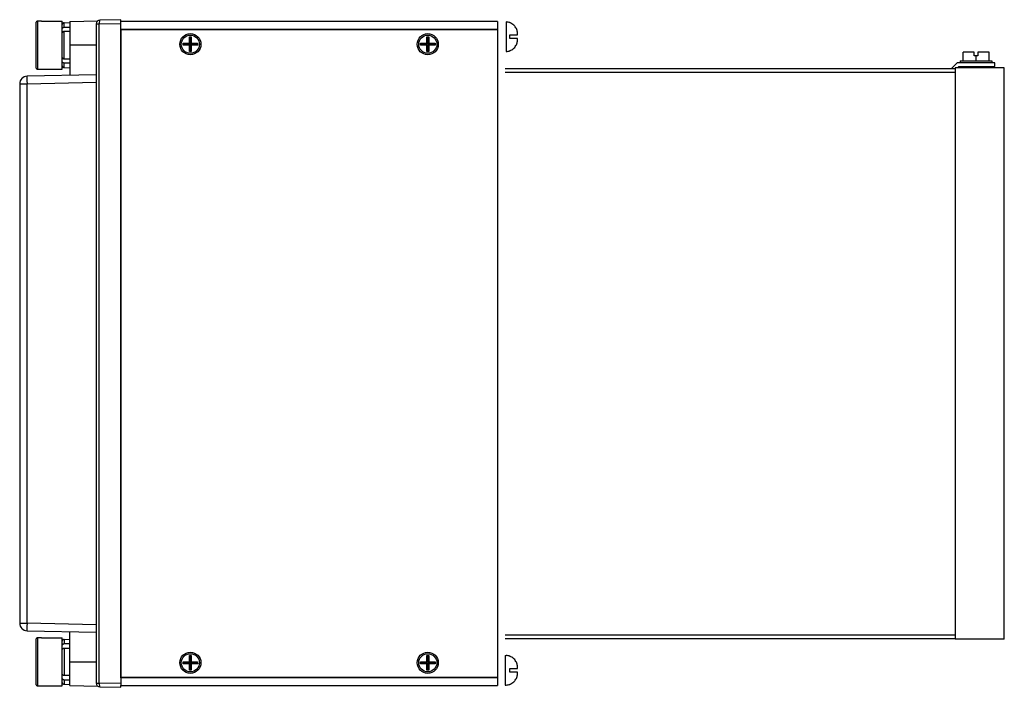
# Model space of a CAD drawing. Header units: millimetres. Extents: x -104 to 158, y -88 to 89.
import ezdxf

# ---------------------------------------------------------------- set-up
doc = ezdxf.new("R2010")
doc.units = ezdxf.units.MM

msp = doc.modelspace()

# ---------------------------------------------------------------- linework, layer by layer
at = {"extrusion": (1.83691e-16, 1, 6.12303e-17)}
for p, q in [((-99.5, 87.62), (-99.5, 75.88)), ((-99, 75.38), (-99, 88.12)), ((-98, 88.12), (-99, 88.12)), ((-98, 88.15), (-98, 88.12)), ((-98, 88.15), (-92.5, 88.15)), ((-92.5, 81.75), (-92.5, 88.15)), ((-92.01, 87.71), (-90.5, 87.75)), ((-92.01, 86.49), (-92.01, 87.71)), ((-90.5, 88.01), (-83.09, 88.21)), ((-90.5, 88.01), (-90.5, 81.75)), ((-83.5, 87.4), (-82.67, 87.4)), ((-83.5, 87.4), (-83.5, -87.4)), ((-82.67, 87.4), (-77, 87.5)), ((-82.67, -87.4), (-82.67, 87.4)), ((-77, 88.5), (-82.52, 88.4)), ((-77, 88), (-77, 88.5)), ((-77, 86), (-77, 88)), ((23, 88), (-77, 88)), ((23, 88), (23, -88)), ((25.3, 87.9), (25.3, 80.1)), ((26.3, 87.69), (26.3, 87.73)), ((-92.01, 78.14), (-92.01, 85.36)), ((-77, -86), (-77, 86)), ((-77, 86), (23, 86)), ((-76.9, -85.9), (-76.9, 85.9)), ((-76.9, 85.9), (22.9, 85.9)), ((-58.75, 83.93), (-58.25, 83.95)), ((-58.75, 82.25), (-58.75, 83.93)), ((-58.75, 83.93), (-58.57, 83.75)), ((-58.43, 83.76), (-58.57, 83.75)), ((-58.57, 83.75), (-58.57, 82.07)), ((-58.25, 83.95), (-58.43, 83.76)), ((-58.43, 82.07), (-58.43, 83.76)), ((-58.25, 83.95), (-58.25, 82.25)), ((4.25, 83.93), (4.75, 83.95)), ((4.25, 82.25), (4.25, 83.93)), ((4.25, 83.93), (4.43, 83.75)), ((4.57, 83.76), (4.43, 83.75)), ((4.43, 83.75), (4.43, 82.07)), ((4.75, 83.95), (4.57, 83.76)), ((4.57, 82.07), (4.57, 83.76)), ((4.75, 83.95), (4.75, 82.25)), ((26.3, 83.5), (26.3, 84.5)), ((28.3, 84.5), (28.3, 84.75)), ((-92.5, 75.35), (-92.5, 81.75)), ((-83.5, 81.75), (-90.5, 81.75)), ((-90.5, 81.75), (-90.5, 73.75)), ((-60.43, 81.75), (-60.43, 82.25)), ((-60.43, 82.25), (-60.25, 82.07)), ((-60.43, 82.25), (-58.75, 82.25)), ((-60.43, 81.75), (-60.25, 81.93)), ((-58.75, 81.75), (-60.43, 81.75)), ((-60.25, 82.07), (-60.25, 81.93)), ((-58.57, 82.07), (-60.25, 82.07)), ((-60.25, 81.93), (-58.57, 81.93)), ((-58.75, 82.25), (-58.57, 82.07)), ((-58.57, 81.93), (-58.75, 81.75)), ((-58.75, 80.07), (-58.75, 81.75)), ((-58.57, 81.93), (-58.57, 80.25)), ((-58.43, 82.07), (-58.25, 82.25)), ((-56.75, 82.07), (-58.43, 82.07)), ((-58.43, 81.93), (-56.74, 81.93)), ((-58.43, 80.25), (-58.43, 81.93)), ((-58.25, 81.75), (-58.43, 81.93)), ((-58.25, 82.25), (-56.57, 82.25)), ((-56.55, 81.75), (-58.25, 81.75)), ((-58.25, 81.75), (-58.25, 80.07)), ((-56.57, 82.25), (-56.75, 82.07)), ((-56.74, 81.93), (-56.75, 82.07)), ((-56.55, 81.75), (-56.74, 81.93)), ((-56.57, 82.25), (-56.55, 81.75)), ((2.57, 81.75), (2.57, 82.25)), ((2.57, 82.25), (2.75, 82.07)), ((2.57, 82.25), (4.25, 82.25)), ((2.57, 81.75), (2.75, 81.93)), ((4.25, 81.75), (2.57, 81.75)), ((2.75, 82.07), (2.75, 81.93)), ((4.43, 82.07), (2.75, 82.07)), ((2.75, 81.93), (4.43, 81.93)), ((4.25, 82.25), (4.43, 82.07)), ((4.43, 81.93), (4.25, 81.75)), ((4.25, 80.07), (4.25, 81.75)), ((4.43, 81.93), (4.43, 80.25)), ((4.57, 82.07), (4.75, 82.25)), ((6.25, 82.07), (4.57, 82.07)), ((4.57, 81.93), (6.26, 81.93)), ((4.57, 80.25), (4.57, 81.93)), ((4.75, 81.75), (4.57, 81.93)), ((4.75, 82.25), (6.43, 82.25)), ((6.45, 81.75), (4.75, 81.75)), ((4.75, 81.75), (4.75, 80.07)), ((6.43, 82.25), (6.25, 82.07)), ((6.26, 81.93), (6.25, 82.07)), ((6.45, 81.75), (6.26, 81.93)), ((6.43, 82.25), (6.45, 81.75)), ((28.3, 83.25), (28.3, 83.5)), ((-58.75, 80.07), (-58.57, 80.25)), ((-58.25, 80.07), (-58.75, 80.07)), ((-58.57, 80.25), (-58.43, 80.25)), ((-58.25, 80.07), (-58.43, 80.25)), ((4.25, 80.07), (4.43, 80.25)), ((4.75, 80.07), (4.25, 80.07)), ((4.43, 80.25), (4.57, 80.25)), ((4.75, 80.07), (4.57, 80.25)), ((26.3, 80.27), (26.3, 80.31)), ((146.54, 77.6), (146.54, 79.9)), ((149.5, 79.9), (146.54, 79.9)), ((149.5, 78.9), (149.5, 79.9)), ((150, 78.9), (149.5, 78.9)), ((150, 77.6), (150, 78.9)), ((150.5, 78.9), (150, 78.9)), ((153.46, 79.9), (150.5, 79.9)), ((150.5, 79.9), (150.5, 78.9)), ((153.46, 77.6), (153.46, 79.9)), ((-92.01, 75.79), (-92.01, 77.01)), ((-92.01, 75.79), (-90.5, 75.75)), ((-77, 78), (-76.9, 78)), ((-77, 76.8), (-76.9, 76.8)), ((145, 77.1), (143.5, 75.6)), ((155, 77.1), (145, 77.1)), ((145.06, 75.75), (145.41, 76.1)), ((145.41, 76.1), (155, 76.1)), ((145.8, 77.6), (150, 77.6)), ((145.8, 77.6), (145.8, 77.1)), ((150, 77.6), (154.2, 77.6)), ((154.2, 77.6), (154.2, 77.1)), ((155, 76.1), (155, 77.1)), ((-83.5, 73.91), (-101.85, 73.49)), ((-99, 75.38), (-98, 75.38)), ((-98, 75.38), (-98, 75.35)), ((-98, 75.35), (-92.5, 75.35)), ((-77, 75.6), (-76.9, 75.6)), ((-77, 74.6), (-76.9, 74.6)), ((25, 75.6), (144.5, 75.6)), ((25, 74.6), (144.5, 74.6)), ((144.5, 75.75), (144.5, -75.75)), ((157.5, 75.75), (144.5, 75.75)), ((157.5, -75.75), (157.5, 75.75)), ((-103.8, 71.49), (-103.8, -71.49)), ((-103.8, 71.49), (-101.85, 71.49)), ((-101.85, 71.49), (-83.5, 71.91)), ((-101.85, -71.49), (-101.85, 71.49)), ((-103.8, -71.49), (-101.85, -71.49)), ((-83.5, -71.91), (-101.85, -71.49)), ((-101.85, -73.49), (-83.5, -73.91)), ((-99, -88.12), (-99, -75.38)), ((-98, -75.38), (-99, -75.38)), ((-98, -75.35), (-98, -75.38)), ((-98, -75.35), (-92.5, -75.35)), ((-92.5, -81.75), (-92.5, -75.35)), ((-92.01, -75.79), (-90.5, -75.75)), ((-90.5, -81.75), (-90.5, -73.75)), ((-77, -74.6), (-76.9, -74.6)), ((-77, -75.6), (-76.9, -75.6)), ((25, -74.6), (144.5, -74.6)), ((25, -75.6), (144.5, -75.6)), ((157.5, -75.75), (144.5, -75.75)), ((-99.5, -75.88), (-99.5, -87.62)), ((-92.01, -75.79), (-92.01, -77.01)), ((-92.01, -78.14), (-92.01, -85.36)), ((-77, -76.8), (-76.9, -76.8)), ((-76.9, -78), (-77, -78)), ((-58.75, -80.07), (-58.25, -80.05)), ((-58.75, -81.75), (-58.75, -80.07)), ((-58.75, -80.07), (-58.57, -80.25)), ((-58.43, -80.24), (-58.57, -80.25)), ((-58.57, -80.25), (-58.57, -81.93)), ((-58.25, -80.05), (-58.43, -80.24)), ((-58.43, -81.93), (-58.43, -80.24)), ((-58.25, -80.05), (-58.25, -81.75)), ((4.25, -80.07), (4.75, -80.05)), ((4.25, -81.75), (4.25, -80.07)), ((4.25, -80.07), (4.43, -80.25)), ((4.57, -80.24), (4.43, -80.25)), ((4.43, -80.25), (4.43, -81.93)), ((4.75, -80.05), (4.57, -80.24)), ((4.57, -81.93), (4.57, -80.24)), ((4.75, -80.05), (4.75, -81.75)), ((25, -80.1), (25, -87.9)), ((25, -80.1), (25.3, -80.1)), ((26.3, -80.31), (26.3, -80.27)), ((-92.5, -88.15), (-92.5, -81.75)), ((-90.5, -88.01), (-90.5, -81.75)), ((-90.5, -81.75), (-83.5, -81.75)), ((-60.43, -82.25), (-60.43, -81.75)), ((-60.43, -81.75), (-60.25, -81.93)), ((-60.43, -81.75), (-58.75, -81.75)), ((-60.43, -82.25), (-60.25, -82.07)), ((-58.75, -82.25), (-60.43, -82.25)), ((-60.25, -81.93), (-60.25, -82.07)), ((-58.57, -81.93), (-60.25, -81.93)), ((-60.25, -82.07), (-58.57, -82.07)), ((-58.75, -81.75), (-58.57, -81.93)), ((-58.57, -82.07), (-58.75, -82.25)), ((-58.75, -83.93), (-58.75, -82.25)), ((-58.57, -82.07), (-58.57, -83.75)), ((-58.43, -81.93), (-58.25, -81.75)), ((-56.75, -81.93), (-58.43, -81.93)), ((-58.43, -82.07), (-56.74, -82.07)), ((-58.43, -83.75), (-58.43, -82.07)), ((-58.25, -82.25), (-58.43, -82.07)), ((-58.25, -81.75), (-56.57, -81.75)), ((-56.55, -82.25), (-58.25, -82.25)), ((-58.25, -82.25), (-58.25, -83.93)), ((-56.57, -81.75), (-56.75, -81.93)), ((-56.74, -82.07), (-56.75, -81.93)), ((-56.55, -82.25), (-56.74, -82.07)), ((-56.57, -81.75), (-56.55, -82.25)), ((2.57, -82.25), (2.57, -81.75)), ((2.57, -81.75), (2.75, -81.93)), ((2.57, -81.75), (4.25, -81.75)), ((2.57, -82.25), (2.75, -82.07)), ((4.25, -82.25), (2.57, -82.25)), ((2.75, -81.93), (2.75, -82.07)), ((4.43, -81.93), (2.75, -81.93)), ((2.75, -82.07), (4.43, -82.07)), ((4.25, -81.75), (4.43, -81.93)), ((4.43, -82.07), (4.25, -82.25)), ((4.25, -83.93), (4.25, -82.25)), ((4.43, -82.07), (4.43, -83.75)), ((4.57, -81.93), (4.75, -81.75)), ((6.25, -81.93), (4.57, -81.93)), ((4.57, -82.07), (6.26, -82.07)), ((4.57, -83.75), (4.57, -82.07)), ((4.75, -82.25), (4.57, -82.07)), ((4.75, -81.75), (6.43, -81.75)), ((6.45, -82.25), (4.75, -82.25)), ((4.75, -82.25), (4.75, -83.93)), ((6.43, -81.75), (6.25, -81.93)), ((6.26, -82.07), (6.25, -81.93)), ((6.45, -82.25), (6.26, -82.07)), ((6.43, -81.75), (6.45, -82.25)), ((26.3, -84.5), (26.3, -83.5)), ((28.3, -83.5), (28.3, -83.25)), ((-77, -86), (-77, -88)), ((23, -86), (-77, -86)), ((22.9, -85.9), (-76.9, -85.9)), ((-58.75, -83.93), (-58.57, -83.75)), ((-58.25, -83.93), (-58.75, -83.93)), ((-58.57, -83.75), (-58.43, -83.75)), ((-58.25, -83.93), (-58.43, -83.75)), ((4.25, -83.93), (4.43, -83.75)), ((4.75, -83.93), (4.25, -83.93)), ((4.43, -83.75), (4.57, -83.75)), ((4.75, -83.93), (4.57, -83.75)), ((28.3, -84.75), (28.3, -84.5)), ((-99, -88.12), (-98, -88.12)), ((-98, -88.12), (-98, -88.15)), ((-98, -88.15), (-92.5, -88.15)), ((-92.01, -86.49), (-92.01, -87.71)), ((-92.01, -87.71), (-90.5, -87.75)), ((-90.5, -88.01), (-83.09, -88.21)), ((-83.5, -87.4), (-82.67, -87.4)), ((-77, -87.5), (-82.67, -87.4)), ((-82.52, -88.4), (-77, -88.5)), ((-77, -88.5), (-77, -88)), ((-77, -88), (23, -88)), ((25, -87.9), (25.3, -87.9)), ((26.3, -87.73), (26.3, -87.69))]:
    msp.add_line(p, q, dxfattribs=at)
for centre, radius in [((-58.5, 82), 2.8), ((-58.5, 82), 2.41), ((4.5, 82), 2.8), ((4.5, 82), 2.41), ((-58.5, -82), 2.8), ((-58.5, -82), 2.41), ((4.5, -82), 2.8), ((4.5, -82), 2.41)]:
    msp.add_circle(centre, radius)
for centre, radius, start, end in [((-92, 87.21), 0.5, 91.5, 180), ((-82.5, 87.4), 1, 91, 180), ((25.3, 84.9), 3, 70.5288, 90), ((25.3, 83.1), 3, 270, 289.4712), ((-92, 76.29), 0.5, 180, 268.5), ((-101.8, 71.49), 2, 91.3, 180), ((-101.8, -71.49), 2, 180, 268.7), ((-92, -76.29), 0.5, 91.5, 180), ((25.3, -83.1), 3, 70.5288, 90), ((-92, -87.21), 0.5, 180, 268.5), ((-82.5, -87.4), 1, 180, 269), ((25.3, -84.9), 3, 270, 289.4712)]:
    msp.add_arc(centre, radius, start, end)
for centre, major_axis, ratio, start_param, end_param in [((-82.5, 87.4), (-0.017, 1), 0.173623, 0, 1.567766), ((-101.8, 71.49), (-0.05, 2), 0.022681, 0, 1.570282), ((-101.8, -71.49), (-0.05, -2), 0.022681, -1.570282, 0), ((-82.5, -87.4), (-0.017, -1), 0.173623, -1.567766, 0)]:
    msp.add_ellipse(centre, major_axis=major_axis, ratio=ratio, start_param=start_param, end_param=end_param)
for points, knots in [([(-99, 88.12), (-99.03, 88.12), (-99.06, 88.12), (-99.13, 88.11), (-99.16, 88.1), (-99.22, 88.07), (-99.25, 88.06), (-99.31, 88.02), (-99.33, 88), (-99.38, 87.95), (-99.4, 87.93), (-99.43, 87.87), (-99.45, 87.84), (-99.47, 87.78), (-99.48, 87.75), (-99.5, 87.68), (-99.5, 87.65), (-99.5, 87.62)], [0, 0, 0, 0, 0.0924229, 0.0924229, 0.1848458, 0.1848458, 0.2774778, 0.2774778, 0.3701098, 0.3701098, 0.4630179, 0.4630179, 0.5559261, 0.5559261, 0.6491039, 0.6491039, 0.7422816, 0.7422816, 0.7422816, 0.7422816]), ([(-92.5, 86.14), (-92.5, 86.16), (-92.5, 86.18), (-92.48, 86.23), (-92.47, 86.25), (-92.45, 86.29), (-92.43, 86.31), (-92.4, 86.35), (-92.37, 86.37), (-92.33, 86.4), (-92.31, 86.42), (-92.25, 86.45), (-92.22, 86.46), (-92.16, 86.47), (-92.13, 86.48), (-92.07, 86.49), (-92.04, 86.49), (-92.01, 86.49)], [2.2339788, 2.2339788, 2.2339788, 2.2339788, 2.3278291, 2.3278291, 2.4216793, 2.4216793, 2.5149603, 2.5149603, 2.6082413, 2.6082413, 2.7009484, 2.7009484, 2.7936554, 2.7936554, 2.8859317, 2.8859317, 2.9652768, 2.9652768, 2.9652768, 2.9652768]), ([(28.3, 84.75), (28.3, 84.82), (28.3, 84.88), (28.29, 85.11), (28.27, 85.28), (28.21, 85.59), (28.16, 85.74), (28.05, 86.04), (27.98, 86.21), (27.78, 86.54), (27.67, 86.7), (27.43, 86.98), (27.27, 87.14), (26.91, 87.4), (26.72, 87.51), (26.46, 87.63), (26.38, 87.67), (26.3, 87.69)], [0.70846, 0.70846, 0.70846, 0.70846, 0.896524, 0.896524, 1.344787, 1.344787, 1.793049, 1.793049, 2.316127, 2.316127, 2.839205, 2.839205, 3.445554, 3.445554, 4.051903, 4.051903, 4.302414, 4.302414, 4.302414, 4.302414]), ([(-92.01, 85.36), (-92.04, 85.36), (-92.07, 85.36), (-92.13, 85.35), (-92.16, 85.34), (-92.22, 85.33), (-92.25, 85.31), (-92.31, 85.29), (-92.33, 85.27), (-92.37, 85.24), (-92.4, 85.22), (-92.43, 85.18), (-92.45, 85.16), (-92.47, 85.12), (-92.48, 85.1), (-92.5, 85.05), (-92.5, 85.03), (-92.5, 85)], [0.0129312, 0.0129312, 0.0129312, 0.0129312, 0.0922763, 0.0922763, 0.1845526, 0.1845526, 0.2772597, 0.2772597, 0.3699667, 0.3699667, 0.4632477, 0.4632477, 0.5565287, 0.5565287, 0.6503789, 0.6503789, 0.7442292, 0.7442292, 0.7442292, 0.7442292]), ([(26.3, 84.5), (26.38, 84.5), (26.46, 84.5), (26.72, 84.5), (26.91, 84.5), (27.27, 84.5), (27.43, 84.5), (27.67, 84.5), (27.78, 84.5), (27.98, 84.5), (28.05, 84.5), (28.16, 84.5), (28.21, 84.5), (28.27, 84.5), (28.29, 84.5), (28.3, 84.5), (28.3, 84.5), (28.3, 84.5)], [16.73185, 16.73185, 16.73185, 16.73185, 16.982361, 16.982361, 17.58871, 17.58871, 18.195059, 18.195059, 18.718137, 18.718137, 19.241215, 19.241215, 19.689477, 19.689477, 20.13774, 20.13774, 20.325804, 20.325804, 20.325804, 20.325804]), ([(28.3, 83.5), (28.3, 83.5), (28.3, 83.5), (28.29, 83.5), (28.27, 83.5), (28.21, 83.5), (28.16, 83.5), (28.05, 83.5), (27.98, 83.5), (27.78, 83.5), (27.67, 83.5), (27.43, 83.5), (27.27, 83.5), (26.91, 83.5), (26.72, 83.5), (26.46, 83.5), (26.38, 83.5), (26.3, 83.5)], [0.70846, 0.70846, 0.70846, 0.70846, 0.896524, 0.896524, 1.344787, 1.344787, 1.793049, 1.793049, 2.316127, 2.316127, 2.839205, 2.839205, 3.445554, 3.445554, 4.051903, 4.051903, 4.302414, 4.302414, 4.302414, 4.302414]), ([(26.3, 80.31), (26.38, 80.33), (26.46, 80.37), (26.72, 80.49), (26.91, 80.6), (27.27, 80.86), (27.43, 81.02), (27.67, 81.3), (27.78, 81.46), (27.98, 81.79), (28.05, 81.96), (28.16, 82.26), (28.21, 82.41), (28.27, 82.72), (28.29, 82.89), (28.3, 83.12), (28.3, 83.18), (28.3, 83.25)], [16.73185, 16.73185, 16.73185, 16.73185, 16.982361, 16.982361, 17.58871, 17.58871, 18.195059, 18.195059, 18.718137, 18.718137, 19.241215, 19.241215, 19.689477, 19.689477, 20.13774, 20.13774, 20.325804, 20.325804, 20.325804, 20.325804]), ([(-92.5, 78.5), (-92.5, 78.47), (-92.5, 78.45), (-92.48, 78.4), (-92.47, 78.38), (-92.45, 78.34), (-92.43, 78.32), (-92.4, 78.28), (-92.37, 78.26), (-92.33, 78.23), (-92.31, 78.21), (-92.25, 78.19), (-92.22, 78.17), (-92.16, 78.16), (-92.13, 78.15), (-92.07, 78.14), (-92.04, 78.14), (-92.01, 78.14)], [2.2339788, 2.2339788, 2.2339788, 2.2339788, 2.3278291, 2.3278291, 2.4216793, 2.4216793, 2.5149603, 2.5149603, 2.6082413, 2.6082413, 2.7009484, 2.7009484, 2.7936554, 2.7936554, 2.8859317, 2.8859317, 2.9652768, 2.9652768, 2.9652768, 2.9652768]), ([(-99.5, 75.88), (-99.5, 75.85), (-99.5, 75.82), (-99.48, 75.75), (-99.47, 75.72), (-99.45, 75.66), (-99.43, 75.63), (-99.4, 75.57), (-99.38, 75.55), (-99.33, 75.5), (-99.31, 75.48), (-99.25, 75.44), (-99.22, 75.43), (-99.16, 75.4), (-99.13, 75.39), (-99.06, 75.38), (-99.03, 75.38), (-99, 75.38)], [-0.7422816, -0.7422816, -0.7422816, -0.7422816, -0.6491039, -0.6491039, -0.5559261, -0.5559261, -0.4630179, -0.4630179, -0.3701098, -0.3701098, -0.2774778, -0.2774778, -0.1848458, -0.1848458, -0.0924229, -0.0924229, 0, 0, 0, 0]), ([(-92.01, 77.01), (-92.04, 77.01), (-92.07, 77.01), (-92.13, 77.02), (-92.16, 77.03), (-92.22, 77.04), (-92.25, 77.05), (-92.31, 77.08), (-92.33, 77.1), (-92.37, 77.13), (-92.4, 77.15), (-92.43, 77.19), (-92.45, 77.21), (-92.47, 77.25), (-92.48, 77.27), (-92.5, 77.32), (-92.5, 77.34), (-92.5, 77.36)], [0.0129312, 0.0129312, 0.0129312, 0.0129312, 0.0922763, 0.0922763, 0.1845526, 0.1845526, 0.2772597, 0.2772597, 0.3699667, 0.3699667, 0.4632477, 0.4632477, 0.5565287, 0.5565287, 0.6503789, 0.6503789, 0.7442292, 0.7442292, 0.7442292, 0.7442292]), ([(-99, -75.38), (-99.03, -75.38), (-99.06, -75.38), (-99.13, -75.39), (-99.16, -75.4), (-99.22, -75.43), (-99.25, -75.44), (-99.31, -75.48), (-99.33, -75.5), (-99.38, -75.55), (-99.4, -75.57), (-99.43, -75.63), (-99.45, -75.66), (-99.47, -75.72), (-99.48, -75.75), (-99.5, -75.82), (-99.5, -75.85), (-99.5, -75.88)], [0, 0, 0, 0, 0.0924229, 0.0924229, 0.1848458, 0.1848458, 0.2774778, 0.2774778, 0.3701098, 0.3701098, 0.4630179, 0.4630179, 0.5559261, 0.5559261, 0.6491039, 0.6491039, 0.7422816, 0.7422816, 0.7422816, 0.7422816]), ([(-92.01, -77.01), (-92.04, -77.01), (-92.07, -77.01), (-92.13, -77.02), (-92.16, -77.03), (-92.22, -77.04), (-92.25, -77.05), (-92.31, -77.08), (-92.33, -77.1), (-92.37, -77.13), (-92.4, -77.15), (-92.43, -77.19), (-92.45, -77.21), (-92.47, -77.25), (-92.48, -77.27), (-92.5, -77.32), (-92.5, -77.34), (-92.5, -77.36)], [0.0129312, 0.0129312, 0.0129312, 0.0129312, 0.0922763, 0.0922763, 0.1845526, 0.1845526, 0.2772597, 0.2772597, 0.3699667, 0.3699667, 0.4632477, 0.4632477, 0.5565287, 0.5565287, 0.6503789, 0.6503789, 0.7442292, 0.7442292, 0.7442292, 0.7442292]), ([(-92.5, -78.5), (-92.5, -78.47), (-92.5, -78.45), (-92.48, -78.4), (-92.47, -78.38), (-92.45, -78.34), (-92.43, -78.32), (-92.4, -78.28), (-92.37, -78.26), (-92.33, -78.23), (-92.31, -78.21), (-92.25, -78.19), (-92.22, -78.17), (-92.16, -78.16), (-92.13, -78.15), (-92.07, -78.14), (-92.04, -78.14), (-92.01, -78.14)], [2.2339788, 2.2339788, 2.2339788, 2.2339788, 2.3278291, 2.3278291, 2.4216793, 2.4216793, 2.5149603, 2.5149603, 2.6082413, 2.6082413, 2.7009484, 2.7009484, 2.7936554, 2.7936554, 2.8859317, 2.8859317, 2.9652768, 2.9652768, 2.9652768, 2.9652768]), ([(28.3, -83.25), (28.3, -83.18), (28.3, -83.12), (28.29, -82.89), (28.27, -82.72), (28.21, -82.41), (28.16, -82.26), (28.05, -81.96), (27.98, -81.79), (27.78, -81.46), (27.67, -81.3), (27.43, -81.02), (27.27, -80.86), (26.91, -80.6), (26.72, -80.49), (26.46, -80.37), (26.38, -80.33), (26.3, -80.31)], [0.70846, 0.70846, 0.70846, 0.70846, 0.896524, 0.896524, 1.344787, 1.344787, 1.793049, 1.793049, 2.316127, 2.316127, 2.839205, 2.839205, 3.445554, 3.445554, 4.051903, 4.051903, 4.302414, 4.302414, 4.302414, 4.302414]), ([(26.3, -83.5), (26.38, -83.5), (26.46, -83.5), (26.72, -83.5), (26.91, -83.5), (27.27, -83.5), (27.43, -83.5), (27.67, -83.5), (27.78, -83.5), (27.98, -83.5), (28.05, -83.5), (28.16, -83.5), (28.21, -83.5), (28.27, -83.5), (28.29, -83.5), (28.3, -83.5), (28.3, -83.5), (28.3, -83.5)], [16.73185, 16.73185, 16.73185, 16.73185, 16.982361, 16.982361, 17.58871, 17.58871, 18.195059, 18.195059, 18.718137, 18.718137, 19.241215, 19.241215, 19.689477, 19.689477, 20.13774, 20.13774, 20.325804, 20.325804, 20.325804, 20.325804]), ([(-92.01, -85.36), (-92.04, -85.36), (-92.07, -85.36), (-92.13, -85.35), (-92.16, -85.34), (-92.22, -85.33), (-92.25, -85.31), (-92.31, -85.29), (-92.33, -85.27), (-92.37, -85.24), (-92.4, -85.22), (-92.43, -85.18), (-92.45, -85.16), (-92.47, -85.12), (-92.48, -85.1), (-92.5, -85.05), (-92.5, -85.03), (-92.5, -85)], [0.0129312, 0.0129312, 0.0129312, 0.0129312, 0.0922763, 0.0922763, 0.1845526, 0.1845526, 0.2772597, 0.2772597, 0.3699667, 0.3699667, 0.4632477, 0.4632477, 0.5565287, 0.5565287, 0.6503789, 0.6503789, 0.7442292, 0.7442292, 0.7442292, 0.7442292]), ([(-92.5, -86.14), (-92.5, -86.16), (-92.5, -86.18), (-92.48, -86.23), (-92.47, -86.25), (-92.45, -86.29), (-92.43, -86.31), (-92.4, -86.35), (-92.37, -86.37), (-92.33, -86.4), (-92.31, -86.42), (-92.25, -86.45), (-92.22, -86.46), (-92.16, -86.47), (-92.13, -86.48), (-92.07, -86.49), (-92.04, -86.49), (-92.01, -86.49)], [2.2339788, 2.2339788, 2.2339788, 2.2339788, 2.3278291, 2.3278291, 2.4216793, 2.4216793, 2.5149603, 2.5149603, 2.6082413, 2.6082413, 2.7009484, 2.7009484, 2.7936554, 2.7936554, 2.8859317, 2.8859317, 2.9652768, 2.9652768, 2.9652768, 2.9652768]), ([(28.3, -84.5), (28.3, -84.5), (28.3, -84.5), (28.29, -84.5), (28.27, -84.5), (28.21, -84.5), (28.16, -84.5), (28.05, -84.5), (27.98, -84.5), (27.78, -84.5), (27.67, -84.5), (27.43, -84.5), (27.27, -84.5), (26.91, -84.5), (26.72, -84.5), (26.46, -84.5), (26.38, -84.5), (26.3, -84.5)], [0.70846, 0.70846, 0.70846, 0.70846, 0.896524, 0.896524, 1.344787, 1.344787, 1.793049, 1.793049, 2.316127, 2.316127, 2.839205, 2.839205, 3.445554, 3.445554, 4.051903, 4.051903, 4.302414, 4.302414, 4.302414, 4.302414]), ([(26.3, -87.69), (26.38, -87.67), (26.46, -87.63), (26.72, -87.51), (26.91, -87.4), (27.27, -87.14), (27.43, -86.98), (27.67, -86.7), (27.78, -86.54), (27.98, -86.21), (28.05, -86.04), (28.16, -85.74), (28.21, -85.59), (28.27, -85.28), (28.29, -85.11), (28.3, -84.88), (28.3, -84.82), (28.3, -84.75)], [16.73185, 16.73185, 16.73185, 16.73185, 16.982361, 16.982361, 17.58871, 17.58871, 18.195059, 18.195059, 18.718137, 18.718137, 19.241215, 19.241215, 19.689477, 19.689477, 20.13774, 20.13774, 20.325804, 20.325804, 20.325804, 20.325804]), ([(-99.5, -87.62), (-99.5, -87.65), (-99.5, -87.68), (-99.48, -87.75), (-99.47, -87.78), (-99.45, -87.84), (-99.43, -87.87), (-99.4, -87.93), (-99.38, -87.95), (-99.33, -88), (-99.31, -88.02), (-99.25, -88.06), (-99.22, -88.07), (-99.16, -88.1), (-99.13, -88.11), (-99.06, -88.12), (-99.03, -88.12), (-99, -88.12)], [-0.7422816, -0.7422816, -0.7422816, -0.7422816, -0.6491039, -0.6491039, -0.5559261, -0.5559261, -0.4630179, -0.4630179, -0.3701098, -0.3701098, -0.2774778, -0.2774778, -0.1848458, -0.1848458, -0.0924229, -0.0924229, 0, 0, 0, 0])]:
    msp.add_open_spline(points, degree=3, knots=knots)
for points, weights in [([(-92.01, 86.49), (-91.26, 86.51), (-90.5, 86.52)], [1.00000360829, 1.00000738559, 1]), ([(-90.5, 85.39), (-91.26, 85.37), (-92.01, 85.36)], [1, 1.00000738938, 1.00000361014]), ([(-92.01, 78.14), (-91.26, 78.13), (-90.5, 78.11)], [1.0000036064, 1.00000738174, 1]), ([(-90.5, 76.98), (-91.26, 76.99), (-92.01, 77.01)], [1, 1.00000739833, 1.00000361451]), ([(-90.5, -76.98), (-91.26, -76.99), (-92.01, -77.01)], [1, 1.00000739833, 1.00000361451]), ([(-92.01, -78.14), (-91.26, -78.13), (-90.5, -78.11)], [1.0000036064, 1.00000738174, 1]), ([(-90.5, -85.39), (-91.26, -85.37), (-92.01, -85.36)], [1, 1.00000738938, 1.00000361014]), ([(-92.01, -86.49), (-91.26, -86.51), (-90.5, -86.52)], [1.00000360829, 1.00000738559, 1])]:
    msp.add_rational_spline(points, weights, degree=2)

doc.saveas('drawing.dxf')
